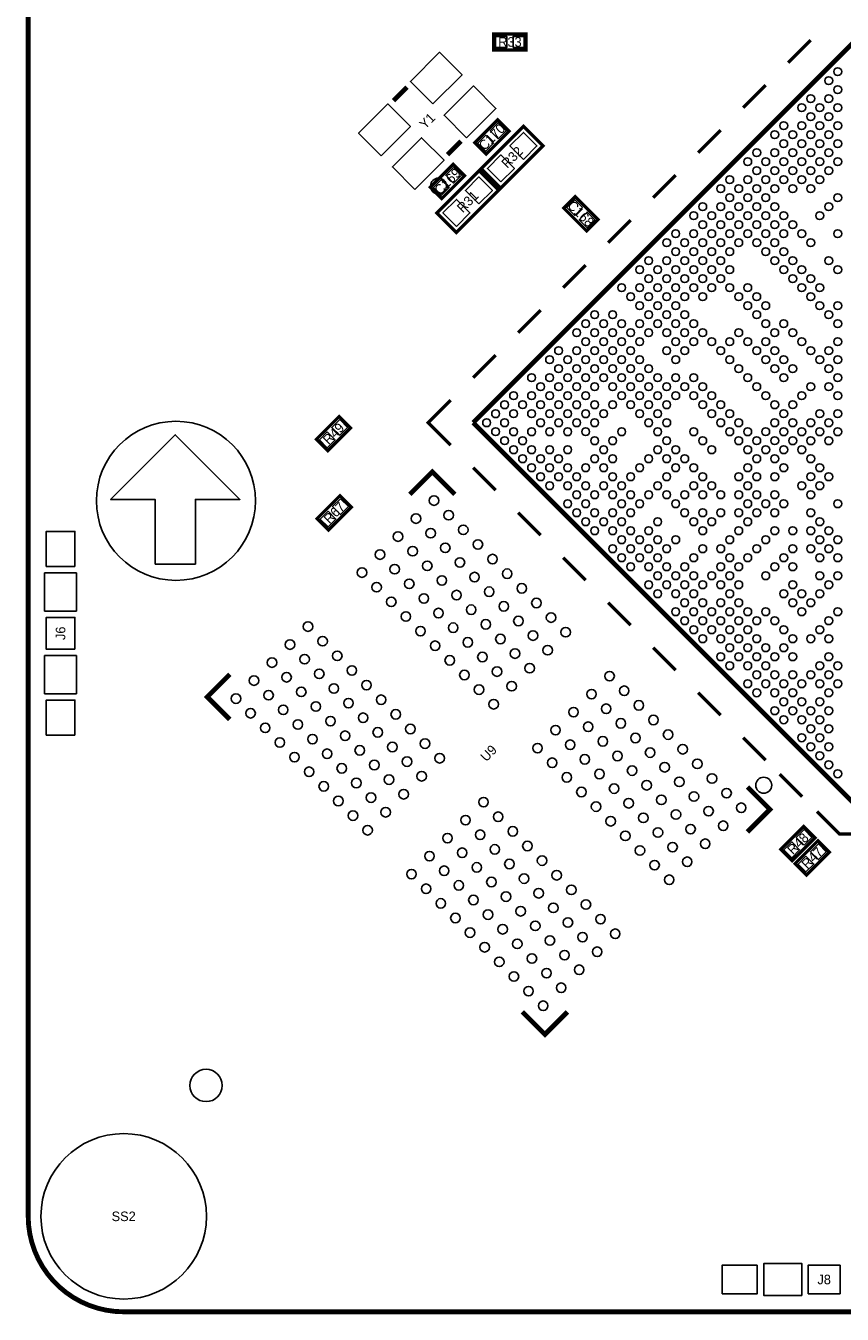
# Model space of a CAD drawing. Extents: x -0.1 to 52.1, y -0.1 to 72.1.
# Tile 1 of 4: x -0.1 to 25.6, y -0.1 to 40.4. Entities that reach past the tile are written whole.
import ezdxf
from ezdxf.enums import TextEntityAlignment as Align

# ---------------------------------------------------------------- set-up
doc = ezdxf.new("R2010")
doc.units = 0
for name, color, linetype in [('BG_OUTLINE', 12, 'CONTINUOUS'), ('BG_SILKSCREEN_TOP', 7, 'CONTINUOUS'), ('PG_SILKSCREEN_TOP', 253, 'CONTINUOUS'), ('PIN_TOP', 92, 'CONTINUOUS'), ('RD_SILKSCREEN_TOP', 1, 'CONTINUOUS')]:
    doc.layers.add(name, color=color, linetype=linetype)

msp = doc.modelspace()

# ---------------------------------------------------------------- linework, layer by layer
at = {"layer": 'BG_OUTLINE', "const_width": 0.1524}
for points in [[(0, 69.000116), (0, 2.999994)], [(2.999994, 0), (48.999902, 0)]]:
    msp.add_lwpolyline(points, dxfattribs=at)
msp.add_lwpolyline([(0, 2.999994, 0.414214), (2.999994, 0)], format="xyb", dxfattribs=at)
at = {"layer": 'BG_SILKSCREEN_TOP'}
msp.add_lwpolyline([(4.64312, 22.984206, 1), (4.64312, 27.98445, 1)], format="xyb", close=True, dxfattribs=at)
msp.add_lwpolyline([(3.985006, 23.495), (3.985006, 25.527), (2.588006, 25.527), (4.620006, 27.559), (6.652006, 25.527), (5.255006, 25.527), (5.255006, 23.495)], close=True, dxfattribs=at)
at = {"layer": 'PG_SILKSCREEN_TOP'}
for points, const_width in [([(14.627631, 39.6494), (15.643631, 39.6494), (15.643631, 40.1574), (14.627631, 40.1574), (14.627631, 39.6494)], 0.1016), ([(13.978966, 27.939975), (25.999948, 39.960956), (38.02093, 27.939975)], 0.150012), ([(24.585727, 39.960956), (23.878616, 39.25382)], 0.1016), ([(11.477295, 38.061951), (11.901551, 38.486207)], 0.150012), ([(23.171506, 38.54671), (22.464395, 37.839599)], 0.1016), ([(14.390345, 36.378744), (15.108758, 37.097157), (14.749551, 37.456364), (14.031138, 36.73795), (14.390345, 36.378744)], 0.1016), ([(14.235074, 35.923347), (15.564155, 37.252427), (16.174822, 36.641761), (14.845741, 35.31268), (14.235074, 35.923347)], 0.1016), ([(13.174345, 36.364901), (13.598601, 36.789157)], 0.150012), ([(21.75731, 37.132514), (21.050199, 36.425403)], 0.1016), ([(13.352551, 36.059364), (12.634138, 35.34095), (12.993345, 34.981744), (13.711758, 35.700157), (13.352551, 36.059364)], 0.1016), ([(12.838074, 34.526347), (14.167155, 35.855427), (14.777822, 35.244761), (13.448741, 33.91568), (12.838074, 34.526347)], 0.1016), ([(20.343089, 35.718293), (19.635978, 35.011182)], 0.1016), ([(17.902758, 34.32495), (17.184345, 35.043364), (16.825138, 34.684157), (17.543551, 33.965744), (17.902758, 34.32495)], 0.1016), ([(18.92874, 34.303945), (18.22163, 33.596834)], 0.1016), ([(17.514519, 32.889723), (16.807409, 32.182613)], 0.1016), ([(16.100323, 31.475528), (15.393213, 30.768417)], 0.1016), ([(14.686102, 30.061306), (13.978966, 29.354196)], 0.1016), ([(13.271881, 27.232864), (12.56477, 27.939975), (13.271881, 28.647085)], 0.1016), ([(9.771151, 28.134564), (9.052738, 27.41615), (9.411945, 27.056944), (10.130358, 27.775357), (9.771151, 28.134564)], 0.1016), ([(13.978966, 27.939975), (25.999948, 15.918993), (38.02093, 27.939975)], 0.150012), ([(11.990172, 25.686309), (12.697257, 26.393419), (13.404367, 25.686309)], 0.150012), ([(14.686102, 25.818643), (13.978966, 26.525753)], 0.1016), ([(9.796551, 25.645364), (9.078138, 24.92695), (9.437345, 24.567744), (10.155758, 25.286157), (9.796551, 25.645364)], 0.1016), ([(16.100323, 24.404422), (15.393213, 25.111532)], 0.1016), ([(17.514519, 22.990226), (16.807409, 23.697336)], 0.1016), ([(18.92874, 21.576005), (18.22163, 22.283115)], 0.1016), ([(20.343089, 20.161656), (19.635978, 20.868767)], 0.1016), ([(6.333312, 18.615254), (5.626202, 19.322364), (6.333312, 20.029449)], 0.150012), ([(21.75731, 18.747435), (21.050199, 19.454546)], 0.1016), ([(23.171506, 17.333239), (22.464395, 18.04035)], 0.1016), ([(24.316334, 16.188411), (23.609198, 16.895547)], 0.1016), ([(22.59678, 15.079701), (23.30389, 15.786786), (22.59678, 16.493896)], 0.150012), ([(27.215186, 15.720035), (26.508075, 15.012924), (25.492024, 15.012721), (24.784914, 15.719831)], 0.1016), ([(24.003254, 14.173429), (24.721668, 14.891842), (24.362461, 15.251049), (23.644047, 14.532635), (24.003254, 14.173429)], 0.1016), ([(24.811482, 14.802053), (24.093068, 14.08364), (24.452275, 13.724433), (25.170689, 14.442846), (24.811482, 14.802053)], 0.1016), ([(16.939997, 9.422765), (16.232911, 8.71568), (15.525775, 9.42279)], 0.150012)]:
    msp.add_lwpolyline(points, dxfattribs=dict(at, const_width=const_width))
for points in [[(13.141503, 35.374936, 1), (12.6415, 35.374953, 1)], [(23.359415, 16.546957, 1), (22.859438, 16.546939, 1)]]:
    msp.add_lwpolyline(points, format="xyb", close=True, dxfattribs=at)
for points in [[(0.516001, 22.021038), (1.515999, 22.021038), (1.515999, 23.221036), (0.516001, 23.221036)], [(0.516001, 19.421043), (1.515999, 19.421043), (1.515999, 20.621041), (0.516001, 20.621041)], [(24.307952, 0.516001), (24.307952, 1.515999), (23.107955, 1.515999), (23.107955, 0.516001)]]:
    msp.add_lwpolyline(points, close=True, dxfattribs=at)
at = {"layer": 'PIN_TOP'}
for points in [[(14.685543, 39.728394), (14.685543, 40.078406), (15.035555, 40.078406), (15.035555, 39.728394)], [(15.235707, 39.728394), (15.235707, 40.078406), (15.585719, 40.078406), (15.585719, 39.728394)], [(12.714737, 37.95589), (12.007631, 38.662996), (12.926868, 39.582233), (13.633974, 38.875127)], [(13.77539, 36.895237), (13.068284, 37.602342), (13.987521, 38.521579), (14.694627, 37.814474)], [(11.088375, 36.329528), (10.381269, 37.036634), (11.300506, 37.955871), (12.007612, 37.248765)], [(14.764461, 36.864571), (14.516965, 37.112067), (14.764461, 37.359563), (15.011957, 37.112067)], [(12.149028, 35.268875), (11.441922, 35.97598), (12.361159, 36.895217), (13.068265, 36.188112)], [(14.375435, 36.475545), (14.127939, 36.723041), (14.375435, 36.970536), (14.622931, 36.723041)], [(15.558414, 36.212188), (15.134582, 36.63602), (15.558414, 37.059852), (15.982247, 36.63602)], [(14.851482, 35.505255), (14.427649, 35.929087), (14.851482, 36.35292), (15.275314, 35.929087)], [(13.367461, 35.962563), (13.614957, 35.715067), (13.367461, 35.467571), (13.119965, 35.715067)], [(14.161414, 34.815188), (13.737582, 35.23902), (14.161414, 35.662852), (14.585247, 35.23902)], [(12.978435, 35.573536), (13.225931, 35.326041), (12.978435, 35.078545), (12.730939, 35.326041)], [(13.454482, 34.108255), (13.030649, 34.532087), (13.454482, 34.95592), (13.878314, 34.532087)], [(17.416931, 34.699067), (17.169435, 34.451571), (16.921939, 34.699067), (17.169435, 34.946563)], [(17.805957, 34.310041), (17.558461, 34.062545), (17.310965, 34.310041), (17.558461, 34.557536)], [(9.786061, 28.037763), (10.033557, 27.790267), (9.786061, 27.542771), (9.538565, 27.790267)], [(9.397035, 27.648736), (9.644531, 27.401241), (9.397035, 27.153745), (9.149539, 27.401241)], [(9.811461, 25.548563), (10.058957, 25.301067), (9.811461, 25.053571), (9.563965, 25.301067)], [(9.422435, 25.159536), (9.669931, 24.912041), (9.422435, 24.664545), (9.174939, 24.912041)], [(1.465999, 23.421048), (0.566001, 23.421048), (0.566001, 24.521046), (1.465999, 24.521046)], [(1.465999, 20.82104), (0.566001, 20.82104), (0.566001, 21.821038), (1.465999, 21.821038)], [(1.465999, 18.121033), (0.566001, 18.121033), (0.566001, 19.221031), (1.465999, 19.221031)], [(24.377371, 14.659256), (24.129875, 14.906752), (24.377371, 15.154248), (24.624866, 14.906752)], [(23.988344, 14.27023), (23.740848, 14.517726), (23.988344, 14.765221), (24.23584, 14.517726)], [(24.826392, 14.705252), (25.073888, 14.457756), (24.826392, 14.21026), (24.578896, 14.457756)], [(24.437365, 14.316226), (24.684861, 14.06873), (24.437365, 13.821234), (24.18987, 14.06873)], [(22.907943, 1.465999), (22.907943, 0.566001), (21.807945, 0.566001), (21.807945, 1.465999)], [(25.50795, 1.465999), (25.50795, 0.566001), (24.507952, 0.566001), (24.507952, 1.465999)]]:
    msp.add_lwpolyline(points, close=True, dxfattribs=at)
for centre, radius in [((25.434341, 38.970788), 0.12446), ((25.151486, 38.687934), 0.12446), ((25.434188, 38.405232), 0.12446), ((24.585727, 38.122174), 0.12446), ((25.151283, 38.122327), 0.12446), ((24.303025, 37.839472), 0.12446), ((24.585727, 37.55677), 0.12446), ((24.868429, 37.839498), 0.12446), ((25.151359, 37.556567), 0.12446), ((25.434188, 37.839421), 0.12446), ((23.737265, 37.273713), 0.12446), ((24.302796, 37.273865), 0.12446), ((24.868632, 37.273865), 0.12446), ((25.434188, 37.273738), 0.12446), ((23.45436, 36.990807), 0.12446), ((24.019967, 36.991011), 0.12446), ((24.585727, 36.990934), 0.12446), ((25.151486, 36.991011), 0.12446), ((22.888804, 36.425251), 0.12446), ((23.454208, 36.425251), 0.12446), ((23.737037, 36.708105), 0.12446), ((24.019967, 36.425175), 0.12446), ((24.302872, 36.708105), 0.12446), ((24.585727, 36.425251), 0.12446), ((24.868556, 36.708105), 0.12446), ((25.151486, 36.425175), 0.12446), ((25.434392, 36.708105), 0.12446), ((22.605898, 36.142346), 0.12446), ((23.171506, 36.142549), 0.12446), ((23.737113, 36.142346), 0.12446), ((24.302796, 36.142346), 0.12446), ((24.868632, 36.142346), 0.12446), ((25.434315, 36.142346), 0.12446), ((22.040139, 35.576586), 0.12446), ((22.605746, 35.576815), 0.12446), ((22.8886, 35.859644), 0.12446), ((23.171506, 35.576739), 0.12446), ((23.454411, 35.859644), 0.12446), ((23.737265, 35.576815), 0.12446), ((24.019967, 35.859491), 0.12446), ((24.302872, 35.576586), 0.12446), ((24.585727, 35.859441), 0.12446), ((24.868556, 35.576586), 0.12446), ((25.151486, 35.859491), 0.12446), ((21.75731, 35.293757), 0.12446), ((22.322841, 35.293884), 0.12446), ((22.888677, 35.293884), 0.12446), ((23.45436, 35.293884), 0.12446), ((24.02017, 35.293884), 0.12446), ((24.585727, 35.293757), 0.12446), ((21.191677, 34.728125), 0.12446), ((21.75731, 34.728353), 0.12446), ((22.039986, 35.011055), 0.12446), ((22.322917, 34.728125), 0.12446), ((22.605746, 35.010979), 0.12446), ((22.8886, 34.728125), 0.12446), ((23.171506, 35.011055), 0.12446), ((23.454411, 34.728125), 0.12446), ((25.151359, 34.728125), 0.12446), ((25.434188, 35.010954), 0.12446), ((20.908848, 34.445296), 0.12446), ((21.474379, 34.445423), 0.12446), ((22.040215, 34.445423), 0.12446), ((22.605746, 34.445296), 0.12446), ((23.171506, 34.445219), 0.12446), ((23.737265, 34.445296), 0.12446), ((24.868657, 34.445423), 0.12446), ((21.19155, 34.162594), 0.12446), ((21.75731, 34.162517), 0.12446), ((22.323044, 34.162594), 0.12446), ((22.888677, 34.162365), 0.12446), ((23.45436, 34.162365), 0.12446), ((24.019993, 34.162568), 0.12446), ((20.060387, 33.596834), 0.12446), ((20.343089, 33.879536), 0.12446), ((20.625791, 33.596834), 0.12446), ((20.90862, 33.879688), 0.12446), ((21.19155, 33.596758), 0.12446), ((21.474455, 33.879688), 0.12446), ((21.75731, 33.596834), 0.12446), ((22.040139, 33.879688), 0.12446), ((22.323044, 33.596758), 0.12446), ((22.605975, 33.879688), 0.12446), ((22.888804, 33.596834), 0.12446), ((23.171506, 33.879536), 0.12446), ((23.454233, 33.596809), 0.12446), ((23.737062, 33.879663), 0.12446), ((24.302898, 33.879663), 0.12446), ((24.585727, 33.596809), 0.12446), ((25.434417, 33.879663), 0.12446), ((20.343089, 33.314132), 0.12446), ((20.908696, 33.313929), 0.12446), ((21.474379, 33.313929), 0.12446), ((22.040215, 33.313929), 0.12446), ((23.171531, 33.314107), 0.12446), ((23.737138, 33.313903), 0.12446), ((19.211798, 32.748245), 0.12446), ((19.494627, 33.031074), 0.12446), ((19.777329, 32.748372), 0.12446), ((20.060234, 33.031303), 0.12446), ((20.343165, 32.748372), 0.12446), ((20.625994, 33.031227), 0.12446), ((20.908848, 32.748372), 0.12446), ((21.19155, 33.031074), 0.12446), ((21.474455, 32.748169), 0.12446), ((21.75731, 33.030998), 0.12446), ((22.040139, 32.748169), 0.12446), ((23.454436, 33.031201), 0.12446), ((23.737291, 32.748372), 0.12446), ((24.019993, 33.031049), 0.12446), ((24.302898, 32.748144), 0.12446), ((25.151486, 33.031049), 0.12446), ((25.434188, 32.748372), 0.12446), ((19.4945, 32.465543), 0.12446), ((20.060234, 32.465467), 0.12446), ((20.625994, 32.465543), 0.12446), ((21.191753, 32.465467), 0.12446), ((21.75731, 32.465315), 0.12446), ((24.020196, 32.465442), 0.12446), ((24.585727, 32.465315), 0.12446), ((18.646165, 32.182613), 0.12446), ((18.928867, 31.899936), 0.12446), ((19.211569, 32.182613), 0.12446), ((19.4945, 31.899708), 0.12446), ((19.777405, 32.182613), 0.12446), ((20.060234, 31.899784), 0.12446), ((20.343089, 32.182613), 0.12446), ((20.625994, 31.899708), 0.12446), ((20.908924, 32.182613), 0.12446), ((21.191753, 31.899784), 0.12446), ((21.474608, 32.182613), 0.12446), ((22.040012, 32.182613), 0.12446), ((22.322917, 31.899682), 0.12446), ((22.605771, 32.182537), 0.12446), ((22.8886, 31.899682), 0.12446), ((24.30305, 32.182613), 0.12446), ((24.585727, 31.899911), 0.12446), ((24.868429, 32.182613), 0.12446), ((19.211798, 31.617006), 0.12446), ((19.777329, 31.616879), 0.12446), ((20.343165, 31.616879), 0.12446), ((22.605771, 31.616853), 0.12446), ((23.171531, 31.616777), 0.12446), ((24.868657, 31.617006), 0.12446), ((25.434188, 31.616853), 0.12446), ((17.797577, 31.334024), 0.12446), ((18.363108, 31.334177), 0.12446), ((19.494627, 31.334177), 0.12446), ((20.060234, 31.333948), 0.12446), ((20.625994, 31.334024), 0.12446), ((22.888677, 31.333948), 0.12446), ((25.151486, 31.334151), 0.12446), ((17.231817, 30.768569), 0.12446), ((17.514672, 31.051119), 0.12446), ((17.797374, 30.768417), 0.12446), ((18.080279, 31.051322), 0.12446), ((18.363184, 30.768417), 0.12446), ((18.646038, 31.051246), 0.12446), ((18.928867, 30.768417), 0.12446), ((19.211798, 31.051322), 0.12446), ((19.494703, 30.768417), 0.12446), ((19.777558, 31.051246), 0.12446), ((20.060387, 30.768417), 0.12446), ((20.343089, 31.051119), 0.12446), ((20.625816, 30.768392), 0.12446), ((20.908721, 31.051322), 0.12446), ((21.191626, 30.768392), 0.12446), ((22.323146, 30.768392), 0.12446), ((23.171531, 31.051094), 0.12446), ((23.454233, 30.768392), 0.12446), ((23.737062, 31.051246), 0.12446), ((24.019993, 30.768315), 0.12446), ((25.434417, 31.051246), 0.12446), ((17.514672, 30.485715), 0.12446), ((18.080279, 30.485512), 0.12446), ((18.646038, 30.485563), 0.12446), ((19.211798, 30.485512), 0.12446), ((20.343114, 30.48569), 0.12446), ((20.908721, 30.485486), 0.12446), ((21.474481, 30.485563), 0.12446), ((22.04024, 30.485486), 0.12446), ((22.605975, 30.485563), 0.12446), ((23.171531, 30.48569), 0.12446), ((24.302822, 30.485486), 0.12446), ((25.434341, 30.485486), 0.12446), ((16.383229, 29.919955), 0.12446), ((16.666058, 30.20281), 0.12446), ((16.948912, 29.919955), 0.12446), ((17.231817, 30.202886), 0.12446), ((17.514748, 29.919955), 0.12446), ((17.797577, 30.20281), 0.12446), ((18.080431, 29.919955), 0.12446), ((18.363108, 30.202657), 0.12446), ((18.646038, 29.919752), 0.12446), ((18.928944, 30.202657), 0.12446), ((19.211798, 29.919828), 0.12446), ((20.06026, 30.202861), 0.12446), ((20.343165, 29.91993), 0.12446), ((20.626019, 30.202784), 0.12446), ((21.757386, 30.202632), 0.12446), ((22.04024, 29.919803), 0.12446), ((22.888677, 30.202861), 0.12446), ((23.171607, 29.91993), 0.12446), ((23.454436, 30.202784), 0.12446), ((23.737291, 29.91993), 0.12446), ((24.585727, 30.202556), 0.12446), ((24.868581, 29.919727), 0.12446), ((25.151486, 30.202632), 0.12446), ((25.434188, 29.91993), 0.12446), ((16.666058, 29.637126), 0.12446), ((17.231817, 29.63705), 0.12446), ((17.797577, 29.637126), 0.12446), ((18.363336, 29.63705), 0.12446), ((18.928867, 29.636898), 0.12446), ((19.4945, 29.637101), 0.12446), ((22.322917, 29.637101), 0.12446), ((23.454436, 29.637101), 0.12446), ((24.020196, 29.637025), 0.12446), ((25.151283, 29.637025), 0.12446), ((15.817596, 29.354323), 0.12446), ((16.100425, 29.071494), 0.12446), ((16.383152, 29.354196), 0.12446), ((16.666058, 29.071291), 0.12446), ((16.948988, 29.354196), 0.12446), ((17.231817, 29.071367), 0.12446), ((17.514672, 29.354196), 0.12446), ((17.797577, 29.071291), 0.12446), ((18.080482, 29.354196), 0.12446), ((18.363336, 29.071367), 0.12446), ((18.646165, 29.354196), 0.12446), ((18.928893, 29.071494), 0.12446), ((19.211595, 29.354196), 0.12446), ((19.4945, 29.071265), 0.12446), ((19.777431, 29.354196), 0.12446), ((20.06026, 29.071341), 0.12446), ((20.343114, 29.354196), 0.12446), ((20.626019, 29.071265), 0.12446), ((20.908924, 29.354196), 0.12446), ((21.191779, 29.071341), 0.12446), ((22.605848, 29.354196), 0.12446), ((22.888677, 29.071341), 0.12446), ((23.737367, 29.354196), 0.12446), ((24.585727, 29.071494), 0.12446), ((25.151359, 29.071265), 0.12446), ((25.434188, 29.35412), 0.12446), ((15.251989, 28.788436), 0.12446), ((15.817596, 28.788639), 0.12446), ((16.383356, 28.788563), 0.12446), ((16.948912, 28.788436), 0.12446), ((17.514748, 28.788436), 0.12446), ((18.646064, 28.788639), 0.12446), ((19.211798, 28.788563), 0.12446), ((19.777354, 28.788436), 0.12446), ((20.343165, 28.788436), 0.12446), ((20.908874, 28.788436), 0.12446), ((21.474481, 28.788639), 0.12446), ((23.171607, 28.788436), 0.12446), ((24.302898, 28.788639), 0.12446), ((25.434188, 28.788436), 0.12446), ((14.686229, 28.222677), 0.12446), ((14.969134, 28.505582), 0.12446), ((15.251836, 28.22288), 0.12446), ((15.534691, 28.505734), 0.12446), ((15.817596, 28.222829), 0.12446), ((16.100501, 28.505734), 0.12446), ((16.383356, 28.22288), 0.12446), ((16.666185, 28.505734), 0.12446), ((16.949115, 28.222829), 0.12446), ((17.231817, 28.505531), 0.12446), ((17.514672, 28.222702), 0.12446), ((17.797577, 28.505607), 0.12446), ((18.080304, 28.22288), 0.12446), ((18.363133, 28.505734), 0.12446), ((18.928969, 28.505734), 0.12446), ((19.211798, 28.22288), 0.12446), ((19.494652, 28.505734), 0.12446), ((19.777558, 28.222829), 0.12446), ((20.06026, 28.505506), 0.12446), ((21.19155, 28.505734), 0.12446), ((21.474481, 28.222829), 0.12446), ((21.757386, 28.505734), 0.12446), ((22.04024, 28.22288), 0.12446), ((23.454436, 28.505582), 0.12446), ((23.737138, 28.22288), 0.12446), ((24.019993, 28.505734), 0.12446), ((24.868657, 28.22288), 0.12446), ((25.434417, 28.222829), 0.12446), ((14.403527, 27.939975), 0.12446), ((14.968931, 27.939975), 0.12446), ((16.100425, 27.939975), 0.12446), ((16.666261, 27.939975), 0.12446), ((17.231944, 27.939975), 0.12446), ((17.797374, 27.939975), 0.12446), ((19.494729, 27.939975), 0.12446), ((20.060412, 27.939975), 0.12446), ((21.75731, 27.939975), 0.12446), ((22.323146, 27.939975), 0.12446), ((23.454233, 27.939975), 0.12446), ((24.020043, 27.939975), 0.12446), ((24.585727, 27.939975), 0.12446), ((25.151563, 27.939975), 0.12446), ((14.686229, 27.657273), 0.12446), ((15.251836, 27.657069), 0.12446), ((15.817596, 27.65712), 0.12446), ((16.383356, 27.657069), 0.12446), ((16.949115, 27.65712), 0.12446), ((17.514672, 27.657247), 0.12446), ((18.646064, 27.65712), 0.12446), ((19.777558, 27.65712), 0.12446), ((20.908721, 27.657069), 0.12446), ((22.04024, 27.657069), 0.12446), ((22.605975, 27.65712), 0.12446), ((23.171531, 27.657273), 0.12446), ((23.737138, 27.657069), 0.12446), ((24.302898, 27.65712), 0.12446), ((24.868657, 27.657069), 0.12446), ((25.434417, 27.65712), 0.12446), ((14.969134, 27.374367), 0.12446), ((15.251989, 27.091513), 0.12446), ((15.534691, 27.374215), 0.12446), ((15.817596, 27.09131), 0.12446), ((16.383356, 27.091386), 0.12446), ((16.948912, 27.091513), 0.12446), ((17.797577, 27.374342), 0.12446), ((18.080431, 27.091513), 0.12446), ((18.363133, 27.374215), 0.12446), ((19.777354, 27.091513), 0.12446), ((20.06026, 27.374444), 0.12446), ((20.343165, 27.091513), 0.12446), ((21.19155, 27.374215), 0.12446), ((21.474481, 27.09131), 0.12446), ((22.323069, 27.374215), 0.12446), ((22.605771, 27.091513), 0.12446), ((22.888677, 27.374444), 0.12446), ((23.171607, 27.091513), 0.12446), ((23.454436, 27.374367), 0.12446), ((23.737291, 27.091513), 0.12446), ((24.019993, 27.374215), 0.12446), ((24.302898, 27.09131), 0.12446), ((24.585803, 27.374215), 0.12446), ((25.151486, 27.374215), 0.12446), ((15.534894, 26.808608), 0.12446), ((16.100425, 26.808455), 0.12446), ((16.666058, 26.808659), 0.12446), ((17.797577, 26.808659), 0.12446), ((18.363336, 26.808582), 0.12446), ((19.4945, 26.808684), 0.12446), ((20.06026, 26.808608), 0.12446), ((20.626019, 26.808684), 0.12446), ((22.888677, 26.808608), 0.12446), ((23.454436, 26.808684), 0.12446), ((24.585727, 26.808455), 0.12446), ((15.817748, 26.525753), 0.12446), ((16.10045, 26.243051), 0.12446), ((16.383152, 26.525753), 0.12446), ((16.666058, 26.242823), 0.12446), ((16.948988, 26.525753), 0.12446), ((17.231817, 26.242899), 0.12446), ((17.514672, 26.525753), 0.12446), ((18.080482, 26.525753), 0.12446), ((18.363336, 26.242899), 0.12446), ((18.928867, 26.243051), 0.12446), ((19.211595, 26.525753), 0.12446), ((20.06026, 26.242924), 0.12446), ((20.343114, 26.525753), 0.12446), ((20.908924, 26.525753), 0.12446), ((21.191779, 26.242924), 0.12446), ((22.322917, 26.242848), 0.12446), ((22.605848, 26.525753), 0.12446), ((22.888677, 26.242924), 0.12446), ((23.454436, 26.242848), 0.12446), ((23.737367, 26.525753), 0.12446), ((24.585727, 26.243077), 0.12446), ((24.868429, 26.525753), 0.12446), ((25.151283, 26.242924), 0.12446), ((16.383381, 25.960121), 0.12446), ((16.948912, 25.959994), 0.12446), ((17.514748, 25.959994), 0.12446), ((18.080431, 25.959994), 0.12446), ((18.646038, 25.960197), 0.12446), ((19.777354, 25.960019), 0.12446), ((20.908874, 25.960019), 0.12446), ((21.474481, 25.960222), 0.12446), ((22.605771, 25.960019), 0.12446), ((24.302898, 25.960222), 0.12446), ((24.868581, 25.960222), 0.12446), ((12.750292, 25.491846), 0.14986), ((16.949115, 25.394387), 0.12446), ((17.231817, 25.677063), 0.12446), ((17.514672, 25.394234), 0.12446), ((17.797577, 25.677139), 0.12446), ((18.363108, 25.677292), 0.12446), ((18.646038, 25.394387), 0.12446), ((18.928944, 25.677292), 0.12446), ((19.211798, 25.394437), 0.12446), ((19.494627, 25.677292), 0.12446), ((20.06026, 25.677089), 0.12446), ((20.343114, 25.39426), 0.12446), ((20.626019, 25.677165), 0.12446), ((21.19155, 25.677317), 0.12446), ((21.757386, 25.677317), 0.12446), ((22.323069, 25.677317), 0.12446), ((22.605975, 25.394387), 0.12446), ((22.888677, 25.677089), 0.12446), ((23.171531, 25.39426), 0.12446), ((23.454436, 25.677165), 0.12446), ((23.737138, 25.394463), 0.12446), ((24.585727, 25.677393), 0.12446), ((25.434341, 25.394463), 0.12446), ((13.20993, 25.032208), 0.14986), ((17.23197, 25.111532), 0.12446), ((17.797374, 25.111532), 0.12446), ((18.363184, 25.111532), 0.12446), ((18.928867, 25.111532), 0.12446), ((20.625816, 25.111558), 0.12446), ((21.191626, 25.111558), 0.12446), ((21.75731, 25.111558), 0.12446), ((22.323146, 25.111558), 0.12446), ((22.888829, 25.111558), 0.12446), ((23.454233, 25.111558), 0.12446), ((24.585727, 25.111558), 0.12446), ((12.184558, 24.926087), 0.14986), ((13.669543, 24.57262), 0.14986), ((17.514672, 24.82883), 0.12446), ((18.080279, 24.828627), 0.12446), ((18.646038, 24.828703), 0.12446), ((19.777558, 24.828703), 0.12446), ((20.908721, 24.828627), 0.12446), ((21.474481, 24.828703), 0.12446), ((22.605975, 24.828703), 0.12446), ((24.868581, 24.828703), 0.12446), ((11.619001, 24.360556), 0.14986), ((12.644171, 24.466474), 0.14986), ((17.797577, 24.545925), 0.12446), ((18.363108, 24.545773), 0.12446), ((18.646038, 24.262867), 0.12446), ((18.928944, 24.545773), 0.12446), ((19.211798, 24.262944), 0.12446), ((19.494627, 24.545773), 0.12446), ((19.777329, 24.263071), 0.12446), ((20.343165, 24.263071), 0.12446), ((21.19155, 24.545798), 0.12446), ((22.04024, 24.262944), 0.12446), ((22.323069, 24.545798), 0.12446), ((23.171531, 24.263172), 0.12446), ((23.45436, 24.546001), 0.12446), ((24.019993, 24.545798), 0.12446), ((24.585727, 24.545874), 0.12446), ((24.868657, 24.262944), 0.12446), ((25.151486, 24.545798), 0.12446), ((25.434188, 24.263096), 0.12446), ((11.053242, 23.794796), 0.14986), ((12.07864, 23.900917), 0.14986), ((13.103784, 24.006861), 0.14986), ((14.129156, 24.112982), 0.14986), ((18.363336, 23.980165), 0.12446), ((18.928867, 23.980013), 0.12446), ((19.4945, 23.980242), 0.12446), ((20.060234, 23.980165), 0.12446), ((21.191753, 23.980165), 0.12446), ((21.75731, 23.980038), 0.12446), ((22.8886, 23.980267), 0.12446), ((24.02012, 23.980267), 0.12446), ((24.585727, 23.980038), 0.12446), ((25.151359, 23.980267), 0.12446), ((11.51288, 23.335158), 0.14986), ((12.538253, 23.441304), 0.14986), ((13.563422, 23.547222), 0.14986), ((14.588769, 23.653369), 0.14986), ((18.646165, 23.697336), 0.12446), ((18.928867, 23.414634), 0.12446), ((19.211569, 23.697336), 0.12446), ((19.4945, 23.414406), 0.12446), ((19.777405, 23.697336), 0.12446), ((20.060234, 23.414482), 0.12446), ((20.625994, 23.414406), 0.12446), ((20.908924, 23.697336), 0.12446), ((21.75731, 23.414634), 0.12446), ((22.040012, 23.697336), 0.12446), ((22.322866, 23.414507), 0.12446), ((22.605771, 23.697413), 0.12446), ((23.45436, 23.414507), 0.12446), ((23.737291, 23.697413), 0.12446), ((24.020196, 23.414507), 0.12446), ((24.868429, 23.697336), 0.12446), ((25.434188, 23.697413), 0.12446), ((10.487482, 23.229037), 0.14986), ((12.997866, 22.981691), 0.14986), ((14.02301, 23.087609), 0.14986), ((15.048408, 23.193756), 0.14986), ((19.777329, 23.131577), 0.12446), ((20.343165, 23.131577), 0.12446), ((20.908848, 23.131577), 0.12446), ((21.474455, 23.13178), 0.12446), ((22.040139, 23.13178), 0.12446), ((23.171531, 23.131653), 0.12446), ((24.868581, 23.131805), 0.12446), ((25.434188, 23.131577), 0.12446), ((10.947121, 22.769398), 0.14986), ((11.972493, 22.875545), 0.14986), ((14.482648, 22.627996), 0.14986), ((15.50797, 22.734194), 0.14986), ((19.494627, 22.848875), 0.12446), ((19.777558, 22.565944), 0.12446), ((20.060234, 22.848646), 0.12446), ((20.343089, 22.565817), 0.12446), ((20.625994, 22.848722), 0.12446), ((20.908696, 22.56602), 0.12446), ((21.19155, 22.848875), 0.12446), ((21.75731, 22.848951), 0.12446), ((22.040215, 22.56602), 0.12446), ((22.323044, 22.848875), 0.12446), ((23.737138, 22.566046), 0.12446), ((24.019993, 22.8489), 0.12446), ((24.302822, 22.566046), 0.12446), ((24.868657, 22.566046), 0.12446), ((25.151486, 22.8489), 0.12446), ((11.406734, 22.309811), 0.14986), ((12.432106, 22.415932), 0.14986), ((13.457479, 22.522078), 0.14986), ((14.94221, 22.168434), 0.14986), ((15.967558, 22.274581), 0.14986), ((20.625791, 22.283115), 0.12446), ((21.19155, 22.283191), 0.12446), ((21.75731, 22.283115), 0.12446), ((22.323044, 22.283191), 0.12446), ((24.019993, 22.283191), 0.12446), ((24.585727, 22.283141), 0.12446), ((11.866347, 21.850172), 0.14986), ((12.891719, 21.956319), 0.14986), ((13.917117, 22.06244), 0.14986), ((16.427196, 21.814942), 0.14986), ((20.343089, 22.000413), 0.12446), ((20.90862, 22.000261), 0.12446), ((21.474455, 22.000261), 0.12446), ((22.040139, 22.000261), 0.12446), ((22.605975, 22.000261), 0.12446), ((23.171506, 22.000413), 0.12446), ((24.302898, 22.000286), 0.12446), ((25.434417, 22.000286), 0.12446), ((8.790584, 21.532139), 0.14986), ((12.32596, 21.390559), 0.14986), ((13.351358, 21.49668), 0.14986), ((14.376654, 21.602903), 0.14986), ((15.401823, 21.708821), 0.14986), ((16.886809, 21.355355), 0.14986), ((20.625918, 21.717584), 0.12446), ((20.908848, 21.434654), 0.12446), ((21.19155, 21.717356), 0.12446), ((21.474379, 21.434527), 0.12446), ((21.75731, 21.717432), 0.12446), ((22.040215, 21.434527), 0.12446), ((22.323044, 21.717356), 0.12446), ((22.605746, 21.434654), 0.12446), ((22.888677, 21.717584), 0.12446), ((23.45436, 21.717584), 0.12446), ((23.737265, 21.434654), 0.12446), ((24.868657, 21.434527), 0.12446), ((25.151486, 21.717381), 0.12446), ((8.224825, 20.966379), 0.14986), ((9.250223, 21.0725), 0.14986), ((12.785598, 20.930946), 0.14986), ((13.810894, 21.037144), 0.14986), ((14.836267, 21.14329), 0.14986), ((15.861436, 21.249208), 0.14986), ((21.191677, 21.151825), 0.12446), ((21.75731, 21.151596), 0.12446), ((22.322917, 21.151825), 0.12446), ((22.8886, 21.151825), 0.12446), ((24.020094, 21.151825), 0.12446), ((24.585727, 21.151621), 0.12446), ((25.151359, 21.151825), 0.12446), ((8.684463, 20.506741), 0.14986), ((9.70981, 20.612887), 0.14986), ((14.270507, 20.577531), 0.14986), ((15.295905, 20.683652), 0.14986), ((16.321049, 20.789595), 0.14986), ((21.75731, 20.586192), 0.12446), ((22.039986, 20.868894), 0.12446), ((22.322841, 20.586065), 0.12446), ((22.605746, 20.86897), 0.12446), ((22.888677, 20.586065), 0.12446), ((23.171506, 20.868894), 0.12446), ((23.45436, 20.586065), 0.12446), ((23.737265, 20.86897), 0.12446), ((24.02017, 20.586065), 0.12446), ((25.151283, 20.58609), 0.12446), ((7.659065, 20.40062), 0.14986), ((10.169449, 20.153274), 0.14986), ((13.24516, 20.471384), 0.14986), ((14.730146, 20.117892), 0.14986), ((15.755518, 20.224039), 0.14986), ((22.040139, 20.303363), 0.12446), ((22.605746, 20.303134), 0.12446), ((23.171506, 20.303211), 0.12446), ((24.868556, 20.303363), 0.12446), ((25.434188, 20.30316), 0.12446), ((7.093534, 19.835063), 0.14986), ((8.118704, 19.940981), 0.14986), ((9.144076, 20.047128), 0.14986), ((10.629062, 19.693661), 0.14986), ((13.704748, 20.011771), 0.14986), ((18.265826, 19.976338), 0.14986), ((22.605898, 19.737603), 0.12446), ((22.8886, 20.020305), 0.12446), ((23.171506, 19.7374), 0.12446), ((23.454411, 20.020305), 0.12446), ((23.737113, 19.737603), 0.12446), ((24.019967, 20.020458), 0.12446), ((24.302796, 19.737603), 0.12446), ((24.585727, 20.020509), 0.12446), ((24.868632, 19.737603), 0.12446), ((25.151486, 20.020458), 0.12446), ((25.434315, 19.737603), 0.12446), ((7.553147, 19.37545), 0.14986), ((8.578317, 19.481368), 0.14986), ((9.603689, 19.587515), 0.14986), ((14.164386, 19.552133), 0.14986), ((15.189759, 19.658279), 0.14986), ((17.700066, 19.410578), 0.14986), ((18.725413, 19.516725), 0.14986), ((22.888804, 19.454698), 0.12446), ((23.454208, 19.454698), 0.12446), ((24.019967, 19.454774), 0.12446), ((25.151486, 19.454774), 0.12446), ((6.527775, 19.269329), 0.14986), ((8.01276, 18.915837), 0.14986), ((9.03793, 19.021755), 0.14986), ((10.063302, 19.127902), 0.14986), ((11.088675, 19.234023), 0.14986), ((14.623999, 19.092545), 0.14986), ((18.159679, 18.950965), 0.14986), ((19.185052, 19.057087), 0.14986), ((23.737037, 19.171844), 0.12446), ((24.302872, 19.171844), 0.12446), ((24.868556, 19.171844), 0.12446), ((6.987413, 18.809691), 0.14986), ((9.497543, 18.562142), 0.14986), ((10.522941, 18.668263), 0.14986), ((11.548237, 18.774461), 0.14986), ((17.13451, 18.845047), 0.14986), ((18.619292, 18.491352), 0.14986), ((19.644665, 18.597499), 0.14986), ((23.45436, 18.889142), 0.12446), ((23.737265, 18.606237), 0.12446), ((24.019967, 18.888939), 0.12446), ((24.302796, 18.606084), 0.12446), ((24.585727, 18.889015), 0.12446), ((24.868632, 18.606084), 0.12446), ((25.151486, 18.888939), 0.12446), ((7.447001, 18.350078), 0.14986), ((8.472399, 18.456199), 0.14986), ((9.957181, 18.102504), 0.14986), ((10.982477, 18.208727), 0.14986), ((12.00785, 18.314873), 0.14986), ((16.56875, 18.279288), 0.14986), ((17.594123, 18.385434), 0.14986), ((20.104227, 18.137937), 0.14986), ((24.585727, 18.323179), 0.12446), ((25.151359, 18.323382), 0.12446), ((7.906639, 17.890465), 0.14986), ((8.932012, 17.996611), 0.14986), ((11.44209, 17.749114), 0.14986), ((12.467488, 17.855235), 0.14986), ((16.003016, 17.713528), 0.14986), ((17.028363, 17.819675), 0.14986), ((18.053761, 17.925796), 0.14986), ((19.078905, 18.031739), 0.14986), ((20.56384, 17.678298), 0.14986), ((24.303025, 18.040477), 0.12446), ((24.585727, 17.757775), 0.12446), ((24.868429, 18.040452), 0.12446), ((25.151283, 17.757623), 0.12446), ((8.366252, 17.430852), 0.14986), ((9.391625, 17.536973), 0.14986), ((10.416718, 17.642967), 0.14986), ((11.901729, 17.289475), 0.14986), ((12.927076, 17.395622), 0.14986), ((17.488002, 17.360036), 0.14986), ((18.513374, 17.466183), 0.14986), ((19.538467, 17.572177), 0.14986), ((24.868581, 17.474921), 0.12446), ((8.825865, 16.971213), 0.14986), ((9.851187, 17.077411), 0.14986), ((10.876331, 17.183354), 0.14986), ((16.462604, 17.253915), 0.14986), ((17.947615, 16.900423), 0.14986), ((18.972911, 17.006646), 0.14986), ((19.99808, 17.112539), 0.14986), ((21.023453, 17.218685), 0.14986), ((25.151486, 17.192015), 0.12446), ((25.434341, 16.909161), 0.12446), ((9.285427, 16.511651), 0.14986), ((10.3108, 16.617798), 0.14986), ((11.335969, 16.723716), 0.14986), ((12.361342, 16.829862), 0.14986), ((16.922242, 16.794277), 0.14986), ((19.432549, 16.547008), 0.14986), ((20.457693, 16.652951), 0.14986), ((21.483091, 16.759072), 0.14986), ((9.74504, 16.052063), 0.14986), ((10.770413, 16.158185), 0.14986), ((11.795582, 16.264103), 0.14986), ((17.381855, 16.334689), 0.14986), ((18.407151, 16.440887), 0.14986), ((19.892162, 16.087395), 0.14986), ((20.917332, 16.193313), 0.14986), ((21.942679, 16.299459), 0.14986), ((11.230026, 15.698572), 0.14986), ((14.306093, 16.016605), 0.14986), ((17.841417, 15.875127), 0.14986), ((18.86679, 15.981248), 0.14986), ((21.376945, 15.7337), 0.14986), ((22.402317, 15.839821), 0.14986), ((10.204679, 15.592425), 0.14986), ((13.740333, 15.450871), 0.14986), ((14.765706, 15.557017), 0.14986), ((18.30103, 15.415489), 0.14986), ((19.326403, 15.521635), 0.14986), ((20.351775, 15.627782), 0.14986), ((21.836558, 15.274087), 0.14986), ((10.664266, 15.132812), 0.14986), ((13.174574, 14.885111), 0.14986), ((14.199946, 14.991258), 0.14986), ((15.225344, 15.097379), 0.14986), ((18.760643, 14.955876), 0.14986), ((19.786016, 15.062022), 0.14986), ((20.811388, 15.168169), 0.14986), ((14.659585, 14.531619), 0.14986), ((15.684932, 14.637766), 0.14986), ((19.220282, 14.496263), 0.14986), ((20.245629, 14.602409), 0.14986), ((21.271027, 14.70853), 0.14986), ((12.609043, 14.319555), 0.14986), ((13.634187, 14.425498), 0.14986), ((15.119198, 14.072006), 0.14986), ((16.144494, 14.178204), 0.14986), ((19.679869, 14.03665), 0.14986), ((20.705267, 14.142771), 0.14986), ((12.043283, 13.753795), 0.14986), ((13.068656, 13.859942), 0.14986), ((14.093825, 13.96586), 0.14986), ((16.604132, 13.718591), 0.14986), ((12.502896, 13.294208), 0.14986), ((13.528269, 13.400329), 0.14986), ((14.553438, 13.506247), 0.14986), ((15.578734, 13.61247), 0.14986), ((17.063745, 13.258978), 0.14986), ((20.139508, 13.577011), 0.14986), ((12.962534, 12.834569), 0.14986), ((13.987882, 12.940716), 0.14986), ((15.012975, 13.04671), 0.14986), ((16.038373, 13.152831), 0.14986), ((14.447444, 12.481154), 0.14986), ((15.472613, 12.587072), 0.14986), ((16.497986, 12.693218), 0.14986), ((17.523358, 12.799339), 0.14986), ((13.422122, 12.374956), 0.14986), ((14.907082, 12.021541), 0.14986), ((15.932226, 12.127459), 0.14986), ((16.957599, 12.233605), 0.14986), ((17.982971, 12.339752), 0.14986), ((13.881684, 11.915394), 0.14986), ((16.391839, 11.667846), 0.14986), ((17.417212, 11.773992), 0.14986), ((18.44261, 11.880113), 0.14986), ((14.341323, 11.455781), 0.14986), ((15.36667, 11.561928), 0.14986), ((16.851452, 11.208233), 0.14986), ((17.87685, 11.314354), 0.14986), ((14.800936, 10.996168), 0.14986), ((15.826308, 11.102289), 0.14986), ((15.260549, 10.53653), 0.14986), ((16.285921, 10.642676), 0.14986), ((17.311091, 10.748594), 0.14986), ((15.720162, 10.076942), 0.14986), ((16.745534, 10.183063), 0.14986), ((16.1798, 9.617304), 0.14986), ((5.588, 7.112), 0.508), ((2.999994, 2.999994), 2.599995)]:
    msp.add_circle(centre, radius, dxfattribs=at)

# ---------------------------------------------------------------- texts
at = {"layer": 'RD_SILKSCREEN_TOP'}
for s, p in [('R33', (15.135631, 39.753388)), ('SS2', (2.999994, 2.849982)), ('J8', (25.007951, 0.865988))]:
    msp.add_text(s, height=0.299999, dxfattribs=at).set_placement(p, align=Align.CENTER)
for s, rotation, p in [('Y1', 45, (12.643968, 37.319458)), ('C170', 45, (14.675968, 36.811458)), ('R32', 45, (15.310968, 36.176458)), ('C169', 45, (13.278968, 35.414458)), ('R31', 45, (13.913968, 34.779458)), ('C168', 315, (17.257598, 34.398788)), ('R49', 45, (9.697568, 27.489658)), ('R67', 45, (9.722968, 25.000458)), ('J6', 90, (1.165987, 21.320912)), ('U9', 45, (14.571066, 17.448479)), ('R48', 45, (24.288877, 14.606143)), ('R47', 45, (24.737898, 14.157147))]:
    msp.add_text(s, height=0.299999, rotation=rotation, dxfattribs=at).set_placement(p, align=Align.CENTER)

doc.saveas('drawing.dxf')
